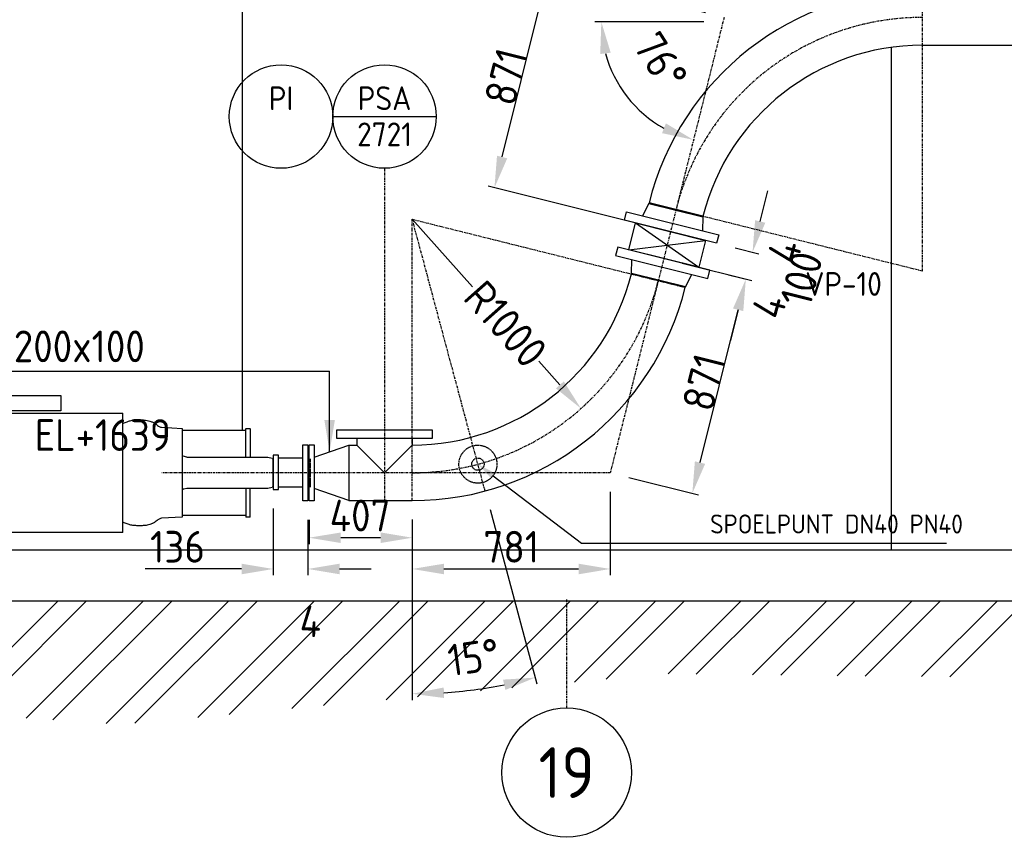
# Model space of a CAD drawing. Header units: metres. Extents: x -82085 to 58758, y -66901 to 95305.
# Tile 24 of 135: x 7635 to 11518, y -39591 to -36367. Entities that reach past the tile are written whole.
import ezdxf
from ezdxf.enums import TextEntityAlignment as Align

# ---------------------------------------------------------------- set-up
doc = ezdxf.new("R2010")
doc.units = ezdxf.units.M
doc.header["$MEASUREMENT"] = 0
doc.header["$PDSIZE"] = -1
doc.linetypes.add('CENTER-LN', pattern=[19, 10, -3, 3, -3])
doc.linetypes.add('HIDDEN2', pattern=[4.7625, 3.175, -1.5875])
doc.layers.get('0').update_dxf_attribs({"linetype": 'CONTINUOUS'})
doc.layers.get('DEFPOINTS').update_dxf_attribs({"linetype": 'CONTINUOUS'})
for name, color, linetype in [('3', 3, 'CONTINUOUS'), ('ARCERING', 10, 'CONTINUOUS'), ('CL', 1, 'CENTER-LN'), ('CONST', 7, 'CONTINUOUS'), ('DIM', 10, 'CONTINUOUS'), ('GEBOUW', 7, 'CONTINUOUS'), ('TEXT2', 7, 'CONTINUOUS')]:
    doc.layers.add(name, color=color, linetype=linetype)
doc.styles.add('ROMANS', font='iso.shx')
doc.styles.get("Standard").update_dxf_attribs({"font": 'iso.shx'})
doc.dimstyles.get("Standard").update_dxf_attribs({"dimtxt": 0.18, "dimasz": 0.18, "dimexe": 0.18, "dimexo": 0.0625, "dimgap": 0.09, "dimtad": 0, "dimtih": 1, "dimtoh": 1, "dimdec": 4, "dimzin": 0, "dimdsep": 46, "dimtxsty": 'Standard', "dimcen": 0.09, "dimadec": 0, "dimazin": 0, "dimtfac": 1, "dimtdec": 4, "dimtofl": 0, "dimtmove": 0, "dimatfit": 3, "dimfxl": 1, "dimtolj": 1, "dimtzin": 0, "dimarcsym": 0})

# ---------------------------------------------------------------- blocks, each defined once
blk = doc.blocks.new('*D483')
at = {"layer": 'DEFPOINTS', "color": 0, "transparency": 16777216}
for p in [(9182.8, -37153.4, -3239), (9182.8, -37153.4, -3239), (9470, -38225.1, -3239), (9182.8, -38262.9, -3239), (9345.9, -39017.6)]:
    blk.add_point(p, dxfattribs=at)
at = {"layer": 'DIM', "color": 0, "lineweight": -2, "transparency": 16777216}
for p, q in [((9489.4, -38297.6), (9673.6, -38985.1)), ((9182.8, -38337.9), (9182.8, -39049.8))]:
    blk.add_line(p, q, dxfattribs=at)
blk.add_arc((9182.8, -37153.4), 1871.4, 273.8278, 281.1722, dxfattribs=at)
at = {"layer": 'DIM', "color": 0, "transparency": 16777216}
for points in [[(9540.7, -38969), (9550.1, -39009.6), (9667.2, -38961)], [(9308.4, -39041.4), (9307, -38999.8), (9182.8, -39024.8)]]:
    blk.add_solid(points, dxfattribs=at)
at = {"layer": 'DIM', "color": 0, "transparency": 16777216, "insert": (9424.4, -38880.3), "char_height": 125, "attachment_point": 5, "rotation": 7.965}
blk.add_mtext('\\A1;15°', dxfattribs=at)
blk = doc.blocks.new('*D484')
at = {"layer": 'DEFPOINTS', "color": 0, "transparency": 16777216}
for p in [(8775.8, -38263.4), (9182.8, -38262.9, -3239), (8775.8, -38409.4)]:
    blk.add_point(p, dxfattribs=at)
at = {"layer": 'DIM', "color": 0, "lineweight": -2, "transparency": 16777216}
for p, q in [((8775.8, -38338.4), (8775.8, -38434.4)), ((9182.8, -38337.9), (9182.8, -38434.4)), ((9057.8, -38409.4), (8900.8, -38409.4))]:
    blk.add_line(p, q, dxfattribs=at)
at = {"layer": 'DIM', "color": 0, "transparency": 16777216}
for points in [[(8900.8, -38388.6), (8900.8, -38430.3), (8775.8, -38409.4)], [(9057.8, -38388.6), (9057.8, -38430.3), (9182.8, -38409.4)]]:
    blk.add_solid(points, dxfattribs=at)
at = {"layer": 'DIM', "color": 0, "transparency": 16777216, "insert": (8977, -38321.9), "char_height": 125, "attachment_point": 5}
blk.add_mtext('\\A1;407', dxfattribs=at)
blk = doc.blocks.new('*D485')
at = {"layer": 'DEFPOINTS', "color": 0, "transparency": 16777216}
for p in [(9182.8, -37153.4, -3239), (9848.1, -37900, -3239)]:
    blk.add_point(p, dxfattribs=at)
at = {"layer": 'DIM', "color": 0, "lineweight": -2, "transparency": 16777216}
for p, q in [((9182.8, -37153.4), (9420.4, -37420)), ((9764.9, -37806.6), (9681.8, -37713.3))]:
    blk.add_line(p, q, dxfattribs=at)
at = {"layer": 'DIM', "color": 0, "transparency": 16777216}
blk.add_solid([(9780.5, -37792.8), (9749.4, -37820.5), (9848.1, -37900)], dxfattribs=at)
at = {"layer": 'DIM', "color": 0, "transparency": 16777216, "insert": (9551.1, -37566.7), "char_height": 125, "attachment_point": 5, "rotation": 311.7033}
blk.add_mtext('\\A1;R1000', dxfattribs=at)
blk = doc.blocks.new('*D498')
at = {"layer": 'DEFPOINTS', "color": 0, "transparency": 16777216}
for p in [(9963.7, -38153.4, -3239), (9182.8, -38262.9, -3239), (9963.7, -38532.6)]:
    blk.add_point(p, dxfattribs=at)
at = {"layer": 'DIM', "color": 0, "lineweight": -2, "transparency": 16777216}
for p, q in [((9963.7, -38228.4), (9963.7, -38557.6)), ((9182.8, -38337.9), (9182.8, -38557.6)), ((9307.8, -38532.6), (9838.7, -38532.6))]:
    blk.add_line(p, q, dxfattribs=at)
at = {"layer": 'DIM', "color": 0, "transparency": 16777216}
for points in [[(9307.8, -38511.8), (9307.8, -38553.5), (9182.8, -38532.6)], [(9838.7, -38511.8), (9838.7, -38553.5), (9963.7, -38532.6)]]:
    blk.add_solid(points, dxfattribs=at)
at = {"layer": 'DIM', "color": 0, "transparency": 16777216, "insert": (9573.3, -38445.1), "char_height": 125, "attachment_point": 5}
blk.add_mtext('\\A1;781', dxfattribs=at)
blk = doc.blocks.new('*D499')
at = {"layer": 'DEFPOINTS', "color": 0, "transparency": 16777216}
for p in [(10174.8, -37308.5, -3239), (10498.3, -37389.3), (9963.7, -38153.4, -3239)]:
    blk.add_point(p, dxfattribs=at)
at = {"layer": 'DIM', "color": 0, "lineweight": -2, "transparency": 16777216}
for p, q in [((10247.5, -37326.7), (10522.5, -37395.3)), ((10317.5, -38112.9), (10468, -37510.6)), ((10036.5, -38171.5), (10311.5, -38240.2))]:
    blk.add_line(p, q, dxfattribs=at)
at = {"layer": 'DIM', "color": 0, "transparency": 16777216}
for points in [[(10447.8, -37505.5), (10488.2, -37515.6), (10498.3, -37389.3)], [(10297.3, -38107.9), (10337.7, -38118), (10287.2, -38234.2)]]:
    blk.add_solid(points, dxfattribs=at)
at = {"layer": 'DIM', "color": 0, "transparency": 16777216, "insert": (10332.1, -37796.6), "char_height": 125, "attachment_point": 5, "rotation": 75.9746}
blk.add_mtext('\\A1;871', dxfattribs=at)
blk = doc.blocks.new('*D500')
at = {"layer": 'DEFPOINTS', "color": 0, "transparency": 16777216}
for p in [(9718, -36184.4), (10412.3, -36357.8, -3239), (10201.2, -37202.7, -3239)]:
    blk.add_point(p, dxfattribs=at)
at = {"layer": 'DIM', "color": 0, "lineweight": -2, "transparency": 16777216}
for p, q in [((10339.5, -36339.7), (9693.7, -36178.4)), ((9537.2, -36908), (9687.7, -36305.7)), ((10128.4, -37184.6), (9482.7, -37023.2))]:
    blk.add_line(p, q, dxfattribs=at)
at = {"layer": 'DIM', "color": 0, "transparency": 16777216}
for points in [[(9667.5, -36300.6), (9707.9, -36310.7), (9718, -36184.4)], [(9517, -36903), (9557.4, -36913.1), (9506.9, -37029.3)]]:
    blk.add_solid(points, dxfattribs=at)
at = {"layer": 'DIM', "color": 0, "transparency": 16777216, "insert": (9551.8, -36591.7), "char_height": 125, "attachment_point": 5, "rotation": 75.9746}
blk.add_mtext('\\A1;871', dxfattribs=at)
blk = doc.blocks.new('*X455')
at = {"color": 0}
for p, q in [((14693.3, 53420.7, 3239), (15135.8, 53863.2, 3239)), ((14798.7, 53413.8, 3239), (15248.1, 53863.2, 3239)), ((15009.4, 53400, 3239), (15472.6, 53863.2, 3239)), ((15114.8, 53393.1, 3239), (15584.8, 53863.2, 3239)), ((15325.5, 53379.3, 3239), (15809.3, 53863.2, 3239)), ((15438.5, 53380, 3239), (15921.6, 53863.2, 3239)), ((15686.2, 53403.3, 3239), (16146.1, 53863.2, 3239)), ((15810.1, 53414.9, 3239), (16258.3, 53863.2, 3239)), ((16057.8, 53438.1, 3239), (16482.8, 53863.2, 3239)), ((16181.6, 53449.7, 3239), (16595.1, 53863.2, 3239)), ((16429.4, 53472.9, 3239), (16819.6, 53863.2, 3239)), ((16553.2, 53484.5, 3239), (16931.9, 53863.2, 3239)), ((16801, 53507.8, 3239), (17156.4, 53863.2, 3239)), ((16924.8, 53519.4, 3239), (17268.6, 53863.2, 3239)), ((17172.5, 53542.6, 3239), (17493.1, 53863.2, 3239)), ((17296.4, 53554.2, 3239), (17605.4, 53863.2, 3239)), ((17541.2, 53574.5, 3239), (17829.9, 53863.2, 3239)), ((17652.3, 53573.3, 3239), (17942.1, 53863.2, 3239)), ((17874.5, 53571, 3239), (18166.6, 53863.2, 3239)), ((17985.5, 53569.8, 3239), (18278.9, 53863.2, 3239)), ((18207.7, 53567.4, 3239), (18503.4, 53863.2, 3239)), ((18318.7, 53566.3, 3239), (18615.7, 53863.2, 3239)), ((18540.9, 53563.9, 3239), (18840.2, 53863.2, 3239)), ((18652, 53562.7, 3239), (18952.4, 53863.2, 3239))]:
    blk.add_line(p, q, dxfattribs=at)
blk = doc.blocks.new('*D494')
at = {"layer": 'DEFPOINTS', "color": 0, "transparency": 16777216}
for p in [(10407.9, -36375.3, -3239), (10407.9, -36375.3, -3239), (31013.5, -36375.3, -3239), (10103.9, -36746.1), (9966.4, -38142.7)]:
    blk.add_point(p, dxfattribs=at)
at = {"layer": 'DIM', "color": 0, "lineweight": -2, "transparency": 16777216}
blk.add_line((10332.9, -36375.3), (9903.4, -36375.3), dxfattribs=at)
blk.add_arc((10407.9, -36375.3), 479.5, 194.9793, 240.9953, dxfattribs=at)
at = {"layer": 'DIM', "color": 0, "transparency": 16777216}
for points in [[(9924, -36502), (9965.3, -36496.5), (9928.4, -36375.3)], [(10183, -36775.3), (10167.8, -36814), (10291.7, -36840.5)]]:
    blk.add_solid(points, dxfattribs=at)
at = {"layer": 'DIM', "color": 0, "transparency": 16777216, "insert": (10162.7, -36530.4), "char_height": 125, "attachment_point": 5, "rotation": 302.3268}
blk.add_mtext('\\A1;76°', dxfattribs=at)
blk = doc.blocks.new('*D495')
at = {"layer": 'DEFPOINTS', "color": 0, "transparency": 16777216}
for p in [(8634.7, -38218.7), (8770.8, -38263.4), (8634.7, -38532.6)]:
    blk.add_point(p, dxfattribs=at)
at = {"layer": 'DIM', "color": 0, "lineweight": -2, "transparency": 16777216}
for p, q in [((8634.7, -38293.7), (8634.7, -38557.6)), ((8770.8, -38338.4), (8770.8, -38557.6)), ((8509.7, -38532.6), (8129.3, -38532.6)), ((8895.8, -38532.6), (9020.8, -38532.6))]:
    blk.add_line(p, q, dxfattribs=at)
at = {"layer": 'DIM', "color": 0, "transparency": 16777216}
for points in [[(8509.7, -38511.8), (8509.7, -38553.5), (8634.7, -38532.6)], [(8895.8, -38511.8), (8895.8, -38553.5), (8770.8, -38532.6)]]:
    blk.add_solid(points, dxfattribs=at)
at = {"layer": 'DIM', "color": 0, "transparency": 16777216, "insert": (8257, -38445.1), "char_height": 125, "attachment_point": 5}
blk.add_mtext('\\A1;136', dxfattribs=at)
blk = doc.blocks.new('*D525')
at = {"layer": 'DEFPOINTS', "color": 0, "transparency": 16777216}
for p in [(10383.1, -37248.2), (10524.7, -37283.5), (10356.7, -37353.9)]:
    blk.add_point(p, dxfattribs=at)
at = {"layer": 'DIM', "color": 0, "lineweight": -2, "transparency": 16777216}
for p, q in [((10555, -37162.3), (10585.3, -37041)), ((10455.9, -37266.3), (10549, -37289.6)), ((10429.5, -37372.1), (10522.5, -37395.3)), ((10468, -37510.6), (10437.7, -37631.8))]:
    blk.add_line(p, q, dxfattribs=at)
at = {"layer": 'DIM', "color": 0, "transparency": 16777216}
for points in [[(10534.8, -37157.2), (10575.2, -37167.3), (10524.7, -37283.5)], [(10447.8, -37505.5), (10488.2, -37515.6), (10498.3, -37389.3)]]:
    blk.add_solid(points, dxfattribs=at)
at = {"layer": 'DIM', "color": 0, "transparency": 16777216, "insert": (10717.7, -37387.9), "char_height": 125, "attachment_point": 5, "rotation": 75.9746}
blk.add_mtext('\\A1;100', dxfattribs=at)
blk = doc.blocks.new('Pomp Schwing Zg. KSP + SD - Tab.5 ZA')
at = {"color": 0, "linetype": 'Continuous'}
for p, q in [((-2973, 312.6), (-2973, 305)), ((-2970.2, 325), (-2970.1, 323.1)), ((-2958.2, 333), (-2960, 331.9)), ((-2960, 331.9), (-2960, 328.1)), ((-2958.2, 333), (-2937.8, 333)), ((-2936, 331.9), (-2937.8, 333)), ((-2936, 328.1), (-2936, 331.9)), ((-2925.9, 323.1), (-2925.8, 325)), ((-2923, 305), (-2923, 312.5)), ((-1223, 312.6), (-1223, 305)), ((-1220.2, 325), (-1220.1, 323.1)), ((-1208.2, 333), (-1210, 331.9)), ((-1210, 331.9), (-1210, 328.1)), ((-1208.2, 333), (-1187.8, 333)), ((-1186, 331.9), (-1187.8, 333)), ((-1186, 328.1), (-1186, 331.9)), ((-1175.9, 323.1), (-1175.8, 325)), ((-1173, 305), (-1173, 312.6)), ((-2998, 305), (-2918, 305)), ((-1228, 305), (-2918, 305)), ((-2918, 305), (-2918, 230)), ((-1088, 305), (-1228, 305)), ((-1228, 245), (-2918, 245)), ((-1088, 235), (-593, 235)), ((-592.9, -235), (-593, 235)), ((-2998, 225), (-2923, 225)), ((-2918, 230), (-2923, 225)), ((-1228, 230), (-1223, 225)), ((-1148, 225), (-1223, 225)), ((-3718, 162), (-3716, 164)), ((-3718, 105), (-3718, 162)), ((-3716, 164), (-3667, 164)), ((-3667, 164), (-3666, 152.4)), ((-3658.9, 152.4), (-3658.2, 160.2)), ((-3658.2, 160.2), (-3656, 162.2)), ((-3656, 162.2), (-3058, 162.2)), ((-2998, 162.2), (-1148, 162.2)), ((-441.4, 179.5), (-360, 175.3)), ((-360, 175.3), (-360, -175.3)), ((-360, 168), (-108, 168)), ((-108, 174), (-107, 175)), ((-108, 62), (-108, 174)), ((-107, 175), (-92, 175)), ((-92, 175), (-91, 174)), ((-91, 174), (-91, 62)), ((-3664.5, 151), (-3660.5, 151)), ((-3660.5, 151), (-3660.4, 151)), ((-3718, 105), (-3718, 48)), ((-3716, 46), (-3718, 48)), ((-3667, 46), (-3716, 46)), ((-3666, 57.6), (-3667, 46)), ((-3660.5, 59), (-3664.5, 59)), ((-3660.4, 59), (-3660.5, 59)), ((-3658.2, 49.8), (-3658.9, 57.6)), ((-3656, 47.9), (-3658.2, 49.8)), ((-3058, 47.9), (-3656, 47.9)), ((-1148, 47.9), (-2998, 47.9)), ((-359.7, 65), (-360, 65)), ((-355, 65), (-359.7, 65)), ((-340.8, 62), (-21.1, 62)), ((-21.1, 62), (-4.3, 57.5)), ((-4.3, 57.5), (0, 50)), ((0, -50), (0, 50)), ((-3718, -48), (-3716, -46)), ((-3718, -105), (-3718, -48)), ((-3716, -46), (-3667, -46)), ((-3667, -46), (-3666, -57.6)), ((-3664.5, -59), (-3660.5, -59)), ((-3660.5, -59), (-3660.4, -59)), ((-3658.9, -57.6), (-3658.2, -49.8)), ((-3658.2, -49.8), (-3656, -47.8)), ((-3656, -47.8), (-3058, -47.8)), ((-2998, -47.8), (-1148, -47.8)), ((-360, -65), (-359.7, -65)), ((-359.7, -65), (-355, -65)), ((-352.9, -65), (-355, -65)), ((-21.1, -62), (-340.8, -62)), ((-108, -62), (-108, -174)), ((-91, -174), (-91, -62)), ((-4.3, -57.5), (-21.1, -62)), ((0, -50), (-4.3, -57.5)), ((-3718, -105), (-3718, -162)), ((-3666, -152.4), (-3667, -164)), ((-3660.5, -151), (-3664.5, -151)), ((-3660.4, -151), (-3660.5, -151)), ((-3658.2, -160.2), (-3658.9, -152.4)), ((-3716, -164), (-3718, -162)), ((-3667, -164), (-3716, -164)), ((-3656, -162.1), (-3658.2, -160.2)), ((-3058, -162.1), (-3656, -162.1)), ((-1148, -162.1), (-2998, -162.1)), ((-360, -175.3), (-441.4, -179.5)), ((-108, -168), (-360, -168)), ((-107, -175), (-108, -174)), ((-92, -175), (-107, -175)), ((-91, -174), (-92, -175)), ((-2998, -225), (-2923, -225)), ((-2918, -230), (-2923, -225)), ((-2918, -230), (-2918, -305)), ((-1228, -230), (-1223, -225)), ((-1228, -305), (-1228, -230)), ((-1148, -225), (-1223, -225)), ((-1228, -245), (-2918, -245)), ((-593, -235), (-1088, -235)), ((-2998, -305), (-2918, -305)), ((-1228, -305), (-2918, -305)), ((-1088, -305), (-1228, -305))]:
    blk.add_line(p, q, dxfattribs=at)
at = {"color": 0}
for p, q in [((-1228, 230), (-1228, 305)), ((-1088, 305), (-838, 305)), ((-838, 305), (-838, 245)), ((-838, 245), (-1088, 245)), ((-340.8, 62), (-355, 65)), ((-340.8, -62), (-352.9, -65))]:
    blk.add_line(p, q, dxfattribs=at)
for points in [[(-2998, 305), (-3058, 305), (-3058, -305), (-2998, -305)], [(-1088, 305), (-1148, 305), (-1148, -305), (-1088, -305)]]:
    blk.add_lwpolyline(points, close=True, dxfattribs=at)
for centre in [(-2948, 255), (-1198, 255), (-2948, -255)]:
    blk.add_circle(centre, 12.5, dxfattribs=at)
at = {"color": 0, "linetype": 'Continuous'}
blk.add_circle((-1198, -255), 12.5, dxfattribs=at)
for centre, radius, start, end in [((-2948, 350), 45, 303.6661, 236.334), ((-1198, 350), 45, 303.6661, 236.334), ((-2948, 350), 25, 297.1933, 242.8069), ((-1198, 350), 25, 297.1933, 242.8069), ((-2980.2, 385.2), 61, 279.4547, 289.7587), ((-2914.6, 389.6), 65.5, 250.5982, 260.1887), ((-1230.2, 385.2), 61, 279.4547, 289.7587), ((-1164.6, 389.6), 65.5, 250.5982, 260.1887), ((-440.8, 198.5), 18.9, 229.1044, 268.3305), ((-3664.5, 152.5), 1.5, 184.9999, 269.9999), ((-3660.4, 152.5), 1.5, 269.9999, 354.9999), ((-3664.5, 57.5), 1.5, 89.9999, 174.9999), ((-3660.4, 57.5), 1.5, 4.9999, 89.9999), ((-3664.5, -57.5), 1.5, 184.9999, 269.9999), ((-3660.4, -57.5), 1.5, 269.9999, 354.9999), ((-3664.5, -152.5), 1.5, 89.9999, 174.9999), ((-3660.4, -152.5), 1.5, 4.9999, 89.9999), ((-440.4, -199.3), 19.8, 92.8066, 130.2915)]:
    blk.add_arc(centre, radius, start, end, dxfattribs=at)
for points, knots in [([(-2970.1, 323.1), (-2970.1, 322.4), (-2970.2, 321.7), (-2970.2, 320.7), (-2970.2, 320.3), (-2970.3, 319.7), (-2970.4, 319.3), (-2970.5, 318.3), (-2970.6, 317.7), (-2970.9, 316.8), (-2970.9, 316.5), (-2971.1, 315.9), (-2971.2, 315.7), (-2971.4, 315.2), (-2971.5, 315), (-2971.7, 314.5), (-2971.7, 314.3), (-2972, 313.7), (-2972.2, 313.4), (-2972.4, 313.1), (-2972.5, 313), (-2972.6, 312.8), (-2972.7, 312.7), (-2972.8, 312.6), (-2972.8, 312.6), (-2972.9, 312.5), (-2972.9, 312.5), (-2972.9, 312.5)], [0, 0, 0, 0, 0.125, 0.125, 0.1875, 0.1875, 0.25, 0.25, 0.375, 0.375, 0.4375, 0.4375, 0.5, 0.5, 0.5625, 0.5625, 0.625, 0.625, 0.75, 0.75, 0.8125, 0.8125, 0.875, 0.875, 0.9375, 0.9375, 1, 1, 1, 1]), ([(-2923.1, 312.5), (-2923.1, 312.5), (-2923.2, 312.6), (-2923.3, 312.7), (-2923.4, 312.8), (-2923.5, 313), (-2923.6, 313.1), (-2923.8, 313.4), (-2924, 313.7), (-2924.3, 314.3), (-2924.3, 314.5), (-2924.5, 314.9), (-2924.6, 315.2), (-2924.8, 315.7), (-2924.9, 315.9), (-2925.1, 316.5), (-2925.1, 316.8), (-2925.4, 317.7), (-2925.5, 318.3), (-2925.6, 319.3), (-2925.7, 319.7), (-2925.8, 320.3), (-2925.8, 320.7), (-2925.8, 321.7), (-2925.9, 322.4), (-2925.9, 323.1)], [0, 0, 0, 0, 0.125, 0.125, 0.1875, 0.1875, 0.25, 0.25, 0.375, 0.375, 0.4375, 0.4375, 0.5, 0.5, 0.5625, 0.5625, 0.625, 0.625, 0.75, 0.75, 0.8125, 0.8125, 0.875, 0.875, 1, 1, 1, 1]), ([(-1220.1, 323.1), (-1220.1, 322.4), (-1220.2, 321.7), (-1220.2, 320.7), (-1220.2, 320.3), (-1220.3, 319.7), (-1220.4, 319.3), (-1220.5, 318.3), (-1220.6, 317.7), (-1220.9, 316.8), (-1220.9, 316.5), (-1221.1, 315.9), (-1221.2, 315.7), (-1221.4, 315.2), (-1221.5, 315), (-1221.7, 314.5), (-1221.7, 314.3), (-1222, 313.7), (-1222.2, 313.4), (-1222.4, 313.1), (-1222.5, 313), (-1222.6, 312.8), (-1222.7, 312.7), (-1222.8, 312.6), (-1222.8, 312.6), (-1222.9, 312.5), (-1222.9, 312.5), (-1222.9, 312.6)], [0, 0, 0, 0, 0.125, 0.125, 0.1875, 0.1875, 0.25, 0.25, 0.375, 0.375, 0.4375, 0.4375, 0.5, 0.5, 0.5625, 0.5625, 0.625, 0.625, 0.75, 0.75, 0.8125, 0.8125, 0.875, 0.875, 0.9375, 0.9375, 1, 1, 1, 1]), ([(-1173.1, 312.6), (-1173.1, 312.5), (-1173.2, 312.6), (-1173.3, 312.7), (-1173.4, 312.8), (-1173.5, 313), (-1173.6, 313.1), (-1173.8, 313.4), (-1174, 313.7), (-1174.3, 314.3), (-1174.3, 314.5), (-1174.5, 315), (-1174.6, 315.2), (-1174.8, 315.7), (-1174.9, 315.9), (-1175.1, 316.5), (-1175.1, 316.8), (-1175.4, 317.7), (-1175.5, 318.3), (-1175.6, 319.3), (-1175.7, 319.7), (-1175.8, 320.3), (-1175.8, 320.7), (-1175.8, 321.7), (-1175.9, 322.4), (-1175.9, 323.1)], [0, 0, 0, 0, 0.125, 0.125, 0.1875, 0.1875, 0.25, 0.25, 0.375, 0.375, 0.4375, 0.4375, 0.5, 0.5, 0.5625, 0.5625, 0.625, 0.625, 0.75, 0.75, 0.8125, 0.8125, 0.875, 0.875, 1, 1, 1, 1]), ([(-593, 194.6), (-586.3, 197.3), (-580.6, 199.6), (-575.9, 201.4), (-572.8, 202.6), (-565.9, 205.2), (-553.1, 207.8), (-538.9, 208.7), (-524.2, 208.4), (-510.5, 208.5), (-497.6, 206.9), (-486.2, 203.9), (-475.5, 199.4), (-464, 192.9), (-457.5, 187.7), (-453.2, 184.2)], [-0.105169, -0.105169, -0.105169, -0.105169, 0, 0, 0, 0.07033, 0.182705, 0.293364, 0.40156, 0.521435, 0.611945, 0.701798, 0.792158, 0.882354, 1, 1, 1, 1]), ([(-453.4, -183.9), (-455, -185.5), (-458.7, -189), (-466.4, -194.2), (-475.8, -199.5), (-486.3, -203.9), (-498.9, -207.3), (-513.6, -208.7), (-529.7, -208.4), (-545.7, -208.6), (-561.6, -206.4), (-570.8, -203.3), (-575.9, -201.4), (-580.9, -199.7), (-586.6, -197.7), (-592.9, -195.3)], [0, 0, 0, 0, 0.045827, 0.125919, 0.210155, 0.297559, 0.387424, 0.512377, 0.637731, 0.758353, 0.885974, 1, 1, 1, 1.11037, 1.11037, 1.11037, 1.11037])]:
    blk.add_open_spline(points, degree=3, knots=knots, dxfattribs=at)

msp = doc.modelspace()

# ---------------------------------------------------------------- linework, layer by layer
msp.add_line((11071.67974, -36475.71925, 3239.01032), (11071.67808, -38458.36853, 3239.07781))
at = {"layer": '3'}
for p, q in [((11193.17975, -36467.3911, 3238.98623), (16953.25065, -36467.3911, 3238.98623)), ((10116.24218, -37090.80113, 3238.98623), (10091.07635, -37140.17403, 3238.98623)), ((10328.81048, -37143.90036, 3238.98623), (10116.24218, -37090.80113, 3238.98623)), ((10116.24218, -37090.80113, 3238.98623), (10328.81048, -37143.90036, 3238.98623)), ((10329.29518, -37141.95998, 3238.98623), (10116.72688, -37088.86075, 3238.98623)), ((10328.81048, -37143.90036, 3238.98623), (10327.80234, -37199.30781, 3238.98623)), ((10062.94753, -37168.19223, 3238.98623), (10313.03493, -37343.01298, 3238.98623)), ((10036.53121, -37273.94278, 3238.98623), (10339.45125, -37237.26243, 3238.98623)), ((10047.17199, -37367.30485, 3238.98623), (10048.18012, -37311.8974, 3238.98623)), ((10259.25558, -37422.34446, 3238.98623), (10046.68728, -37369.24523, 3238.98623)), ((10259.74029, -37420.40408, 3238.98623), (10047.17199, -37367.30485, 3238.98623)), ((10259.74029, -37420.40408, 3238.98623), (10284.90612, -37371.03118, 3238.98623)), ((8932.80271, -38043.81411, 3238.98623), (8963.70271, -38043.81411, 3238.98623)), ((8963.70271, -38017.81411, 3238.98623), (8963.70271, -38043.81411, 3238.98623)), ((8963.70271, -38043.81411, 3238.98623), (9073.25271, -38153.36411, 3238.98623)), ((9073.25271, -38153.36411, 3238.98623), (9182.80271, -38043.81411, 3238.98623)), ((9182.80271, -38017.81411, 3238.98623), (9182.80271, -38043.81411, 3238.98623)), ((8750.80271, -38096.21411, 3238.98623), (8654.68034, -38096.21411, 3238.98623)), ((8750.80271, -38210.51411, 3238.98623), (8654.68034, -38210.51411, 3238.98623)), ((8932.80271, -38262.91411, 3238.98623), (9182.80271, -38262.91411, 3238.98623))]:
    msp.add_line(p, q, dxfattribs=at)
at = {"layer": '3', "elevation": 3238.98623}
for points in [[(10383.10974, -37248.16825), (10019.28905, -37157.28641), (10027.529, -37124.3), (10391.34969, -37215.18184)], [(10313.03493, -37343.01298), (10036.53121, -37273.94278), (10062.94753, -37168.19223), (10339.45125, -37237.26243)], [(10356.69342, -37353.9188), (9992.87273, -37263.03696), (9984.63278, -37296.02337), (10348.45346, -37386.9052)], [(8885.75271, -38017.81411), (8885.75271, -37983.81411), (9260.75271, -37983.81411), (9260.75271, -38017.81411)], [(8750.80271, -38263.36411), (8750.80271, -38043.36411), (8770.80271, -38043.36411), (8770.80271, -38263.36411)], [(8775.80271, -38263.36411), (8775.80271, -38043.36411), (8795.80271, -38043.36411), (8795.80271, -38263.36411)], [(8654.68034, -38083.63838), (8634.68034, -38083.63838), (8634.68034, -38218.67798), (8654.68034, -38218.67798)]]:
    msp.add_lwpolyline(points, close=True, dxfattribs=at)
msp.add_lwpolyline([(8795.80271, -38091.04306), (8932.80271, -38043.81411), (8932.80271, -38262.91411), (8795.80271, -38215.68517)], dxfattribs=at)
at = {"layer": '3', "color": 1, "linetype": 'HIDDEN2', "elevation": 3238.98623}
msp.add_lwpolyline([(8780.80271, -38210.51411), (8780.80271, -38096.21411)], dxfattribs=at)
at = {"layer": '3', "color": 1, "linetype": 'HIDDEN2'}
for radius in [75, 24.15]:
    msp.add_circle((9441.62176, -38119.28994, 3238.98623), radius, dxfattribs=at)
at = {"layer": '3'}
for centre, radius, start, end in [((11193.17975, -37357.8411, 3238.98623), 1109.55, 90, 165.97462693), ((11193.17975, -37357.8411, 3238.98623), 890.45, 90, 165.97462693), ((9182.80271, -37153.36411, 3238.98623), 890.45, 270, 345.97462693), ((9182.80271, -37153.36411, 3238.98623), 1109.55, 270, 345.97462693)]:
    msp.add_arc(centre, radius, start, end, dxfattribs=at)
at = {"layer": 'CL'}
for p, q in [((11193.17975, -36248.2911, 3238.98623), (11193.17975, -37357.8411, 3238.98623)), ((10412.25065, -36357.8411, 3238.98623), (9963.73182, -38153.36411, 3238.98623)), ((9073.25271, -36952.56701, 3238.98623), (9073.25271, -38262.91411, 3238.98623)), ((11193.17975, -37357.8411, 3238.98623), (10116.70711, -37088.93992, 3238.98623)), ((9469.97538, -38225.10711, 3238.98623), (9182.80271, -37153.36411, 3238.98623)), ((9182.80271, -38262.91411, 3238.98623), (9182.80271, -37153.36411, 3238.98623)), ((9182.80271, -37153.36411, 3238.98623), (10259.27536, -37422.26529, 3238.98623)), ((9963.73182, -38153.36411, 3238.98623), (8195.46956, -38153.36411, 3238.98623))]:
    msp.add_line(p, q, dxfattribs=at)
for centre, start, end in [((11193.17975, -37357.8411, 3238.98623), 90, 165.97462693), ((9182.80271, -37153.36411, 3238.98623), 270, 345.97462693)]:
    msp.add_arc(centre, 1000, start, end, dxfattribs=at)
at = {"layer": 'DIM'}
for p, q in [((6582.62482, -37752.38572, 3238.98623), (8856.80271, -37752.38572, 3238.98623)), ((8856.80271, -38070.01411, 3238.98623), (8856.80271, -37752.38572, 3238.98623)), ((9501.29987, -38164.71595, 3238.98623), (9850.23051, -38430.31632, 3238.98623)), ((9850.23051, -38430.31632, 3238.98623), (9925.23051, -38430.31632, 3238.98623)), ((9925.23051, -38430.31632, 3238.98623), (11289.51622, -38430.31632, 3238.98623))]:
    msp.add_line(p, q, dxfattribs=at)
for points in [[(8877.63604, -37945.01411, 3238.98623), (8835.96938, -37945.01411, 3238.98623), (8856.80271, -38070.01411, 3238.98623)], [(9508.87087, -38154.7696, 3238.98623), (9493.72887, -38174.66231, 3238.98623), (9441.62176, -38119.28994, 3238.98623)]]:
    msp.add_solid(points, dxfattribs=at)
at = {"layer": 'GEBOUW'}
for p, q in [((8511.68034, -35767.8411, 3238.98623), (8511.67776, -37985.36397, 3238.98623)), ((8869.2418, -36748.5561, 3238.98623), (9277.26363, -36748.5561, 3238.98623)), ((18000.69046, -38458.37433, 3239.1721), (4341.68034, -38458.36289, 3238.98623)), ((2117.12319, -38657.8411, 3238.98623), (41661.68034, -38657.8411, 3238.98623))]:
    msp.add_line(p, q, dxfattribs=at)
for centre in [(8665.23088, -36748.5561, 3238.98623), (9073.25271, -36748.5561, 3238.98623)]:
    msp.add_circle(centre, 204.01092, dxfattribs=at)
at = {"layer": 'TEXT2', "color": 1, "linetype": 'CENTER-LN'}
msp.add_line((9791.68034, -39080.53535, 3238.98623), (9791.68034, -38652.8411, 3238.98623), dxfattribs=at)
at = {"layer": 'TEXT2'}
msp.add_circle((9791.68034, -39335.63647, 3238.98623), 255.10112, dxfattribs=at)

# ---------------------------------------------------------------- block references
at = {"layer": 'ARCERING'}
msp.add_blockref('*X455', (-7349.54789, -92521.00416, 3238.98623), dxfattribs=at)
at = {"layer": 'CONST', "color": 6}
msp.add_blockref('Pomp Schwing Zg. KSP + SD - Tab.5 ZA', (8634.68034, -38153.36411, 3238.98623), dxfattribs=at)

# ---------------------------------------------------------------- texts
at = {"layer": 'DIM', "style": 'ROMANS'}
for rotation, p in [(74.30011425, (10650.91275, -37279.1764, 3238.98623)), (74.30011425, (10589.8541, -37497.805, 3238.98623)), (358.30011425, (8781.37056, -38738.17926, 3238.98623))]:
    msp.add_text('4', height=125, rotation=rotation, dxfattribs=at).set_placement(p, align=Align.MIDDLE)
for s, p in [('CONC.VERL.DN200x100', (6642.10954, -37654.64528, 3238.98623)), ('EL+1639', (7693.70282, -38004.54546, 3238.98623))]:
    msp.add_text(s, height=125, dxfattribs=at).set_placement(p, align=Align.MIDDLE_LEFT)
msp.add_text('SPOELPUNT DN40 PN40', height=75, dxfattribs=at).set_placement((11354.37081, -38355.31632, 3238.98623), align=Align.MIDDLE_RIGHT)
at = {"layer": 'GEBOUW', "style": 'ROMANS'}
for s, p in [('PI', (8665.43767, -36676.33659, 3238.98623)), ('PSA', (9073.4595, -36676.33659, 3238.98623)), ('2721', (9073.4595, -36818.74217, 3238.98623)), ('VP-10', (10883.48904, -37408.71807, 3238.98623))]:
    msp.add_text(s, height=93.75, dxfattribs=at).set_placement(p, align=Align.MIDDLE)
at = {"layer": 'TEXT2', "style": 'ROMANS'}
msp.add_text('19', height=200, dxfattribs=at).set_placement((9791.68034, -39335.63647, 3238.98623), align=Align.MIDDLE)

# ---------------------------------------------------------------- dimensions: what is measured, and where the dimension line sits
at = {"layer": 'DIM'}
for p1, p2, distance, picture, middle in [((10201.19939, -37202.72733), (10412.25065, -36357.8411), 715.58844, '*D500', (9551.83256, -36591.71327, 3238.98623)), ((9963.73182, -38153.36411), (10174.78307, -37308.47788), -333.44622, '*D499', (10332.12635, -37796.58524, 3238.98623))]:
    dim = msp.add_aligned_dim(p1=p1, p2=p2, distance=distance, dimstyle='Standard', override={"dimtxt": 125, "dimasz": 125, "dimexe": 25, "dimexo": 75, "dimgap": 0, "dimtad": 1, "dimtih": 0, "dimtoh": 0, "dimdec": 0, "dimzin": 3, "dimcen": 0, "dimtfac": 0.008, "dimtdec": 0, "dimtmove": 2, "dimtzin": 3}, dxfattribs=at)
    dim.commit()
    dim.dimension.update_dxf_attribs({"geometry": picture, "text_midpoint": middle})
for base, line1, line2, picture, middle in [((10103.86404, -36746.08565), ((10407.88832, -36375.30449), (9966.39769, -38142.69204, 3238.98623)), ((10407.88832, -36375.30449), (31013.50909, -36375.30449)), '*D494', (10162.73224, -36530.44637, 3238.98623)), ((9345.90597, -39017.64285), ((9469.97538, -38225.10711), (9182.80271, -37153.36411)), ((9182.80271, -38262.91411), (9182.80271, -37153.36411)), '*D483', (9424.43225, -38880.30353, 3238.98623))]:
    dim = msp.add_angular_dim_2l(base=base, line1=line1, line2=line2, dimstyle='Standard', override={"dimtxt": 125, "dimasz": 125, "dimexe": 25, "dimexo": 75, "dimgap": 0, "dimtad": 1, "dimtih": 0, "dimtoh": 0, "dimdec": 0, "dimzin": 3, "dimcen": 0, "dimtfac": 0.008, "dimtdec": 0, "dimtmove": 2, "dimtzin": 3}, dxfattribs=at)
    dim.commit()
    dim.dimension.update_dxf_attribs({"geometry": picture, "text_midpoint": middle, "dimtype": 162})
dim = msp.add_aligned_dim(p1=(10356.69342, -37353.9188, 3238.98623), p2=(10383.10974, -37248.16825, 3238.98623), distance=-145.94622, text='100', dimstyle='Standard', override={"dimtxt": 125, "dimasz": 125, "dimexe": 25, "dimexo": 75, "dimgap": 0, "dimtad": 1, "dimtih": 0, "dimtoh": 0, "dimdec": 0, "dimzin": 3, "dimcen": 0, "dimtfac": 0.008, "dimtdec": 0, "dimtmove": 2, "dimtzin": 3}, dxfattribs=at)
dim.commit()
dim.dimension.update_dxf_attribs({"geometry": '*D525', "text_midpoint": (10717.66198, -37387.91352, 3238.98623)})
dim = msp.add_radius_dim(center=(9182.80271, -37153.36411), mpoint=(9848.07567, -37899.96434), dimstyle='Standard', override={"dimtxt": 125, "dimasz": 125, "dimexe": 25, "dimexo": 75, "dimgap": 0, "dimtad": 1, "dimtih": 0, "dimtoh": 0, "dimdec": 0, "dimzin": 3, "dimcen": 0, "dimtfac": 0.008, "dimtdec": 0, "dimtmove": 2, "dimtzin": 3}, dxfattribs=at)
dim.commit()
dim.dimension.update_dxf_attribs({"geometry": '*D485', "text_midpoint": (9551.07881, -37566.66067, 3238.98623), "dimtype": 164})
for base, p1, p2, picture, middle in [((9963.73182, -38532.63775, 3238.98623), (9182.80271, -38262.91411), (9963.73182, -38153.36411), '*D498', (9573.26727, -38445.13775, 3238.98623)), ((8634.68034, -38532.63775, 3238.98623), (8770.80271, -38263.36411, 3238.98623), (8634.68034, -38218.67798, 3238.98623), '*D495', (8257.00176, -38445.13775, 3238.98623))]:
    dim = msp.add_linear_dim(base=base, p1=p1, p2=p2, dimstyle='Standard', override={"dimtxt": 125, "dimasz": 125, "dimexe": 25, "dimexo": 75, "dimgap": 25, "dimtad": 1, "dimtih": 0, "dimtoh": 0, "dimdec": 0, "dimzin": 3, "dimcen": 0, "dimtfac": 0.008, "dimtdec": 0, "dimtmove": 0, "dimtzin": 3}, dxfattribs=at)
    dim.commit()
    dim.dimension.update_dxf_attribs({"geometry": picture, "text_midpoint": middle})
dim = msp.add_linear_dim(base=(8775.80271, -38409.44909, 3238.98623), p1=(9182.80271, -38262.91411), p2=(8775.80271, -38263.36411, 3238.98623), dimstyle='Standard', override={"dimtxt": 125, "dimasz": 125, "dimexe": 25, "dimexo": 75, "dimgap": 25, "dimtad": 1, "dimtih": 0, "dimtoh": 0, "dimdec": 0, "dimzin": 3, "dimcen": 0, "dimtfac": 0.008, "dimtdec": 0, "dimtmove": 0, "dimtzin": 3}, dxfattribs=at)
dim.commit()
dim.dimension.update_dxf_attribs({"geometry": '*D484', "text_midpoint": (8977.03393, -38409.44909, 3238.98623), "dimtype": 160})

doc.saveas('drawing.dxf')
